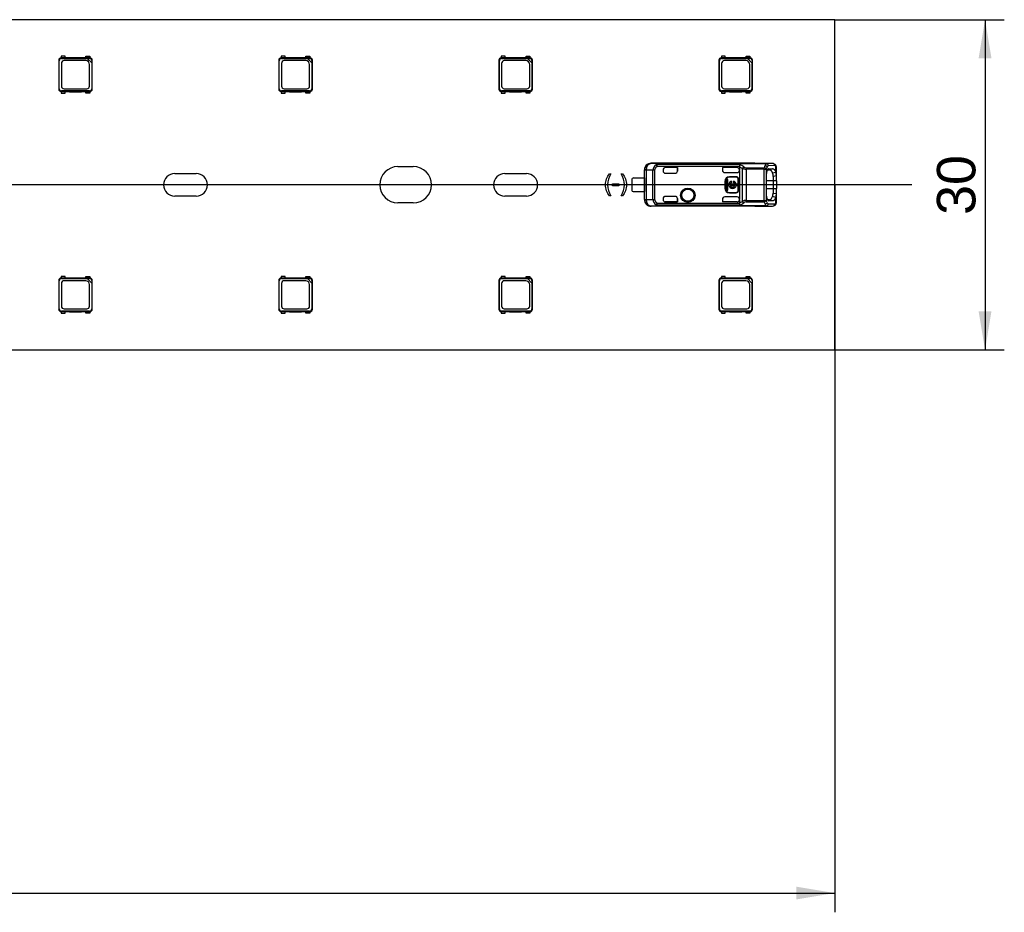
# Model space of a CAD drawing. Header units: millimetres. Extents: x 7 to 819, y 6 to 587.
# Tile 21 of 23: x 678 to 722, y 281 to 321. Entities that reach past the tile are written whole.
import ezdxf
from ezdxf.enums import TextEntityAlignment as Align
from ezdxf.lldxf.tags import DXFTag

# ---------------------------------------------------------------- set-up
doc = ezdxf.new("R2010")
doc.units = ezdxf.units.MM
doc.layers.add('Default', color=7, linetype='Continuous')
doc.layers.add('LINLED_1118X30MM', color=7, linetype='Continuous')
doc.styles.add('SEACAD_Arial', font='arial.ttf')
tags = doc.linetypes.add('CENTER2', pattern=[28.575, 19.05, -3.175, 3.175, -3.175]).pattern_tags.tags
tags[10:11] = [DXFTag(74, 4), DXFTag(75, 0), DXFTag(340, '0'), DXFTag(46, 0.0), DXFTag(50, 0.0), DXFTag(44, 0.0), DXFTag(45, 0.0)]
tags[8:9] = [DXFTag(74, 4), DXFTag(75, 0), DXFTag(340, '0'), DXFTag(46, 0.0), DXFTag(50, 0.0), DXFTag(44, 0.0), DXFTag(45, 0.0)]
tags[6:7] = [DXFTag(74, 4), DXFTag(75, 0), DXFTag(340, '0'), DXFTag(46, 0.0), DXFTag(50, 0.0), DXFTag(44, 0.0), DXFTag(45, 0.0)]
tags[4:5] = [DXFTag(74, 4), DXFTag(75, 0), DXFTag(340, '0'), DXFTag(46, 0.0), DXFTag(50, 0.0), DXFTag(44, 0.0), DXFTag(45, 0.0)]
doc.dimstyles.new('ISO', dxfattribs={"dimtxt": 1.75, "dimasz": 1.75, "dimexe": 0.875, "dimexo": 0, "dimgap": 0.4375, "dimtad": 1, "dimlfac": 2, "dimtxsty": 'SEACAD_Arial', "dimblk1": '_SE_FILLED', "dimblk2": '_SE_FILLED', "dimsah": 1, "dimcen": 0.875, "dimadec": 0, "dimazin": 0, "dimtfac": 0.5, "dimtdec": 3, "dimtmove": 0, "dimatfit": 3, "dimfxl": 1, "dimarcsym": 0})

# ---------------------------------------------------------------- blocks, each defined once
blk = doc.blocks.new('SEANNOT_GROUP22')
at = {"layer": 'Default', "color": 7, "linetype": 'CENTER2'}
blk.add_line((718.284, 313.606), (152.284, 313.606), dxfattribs=at)
blk = doc.blocks.new('SE1')
at = {"layer": 'LINLED_1118X30MM', "color": 7, "linetype": 'Continuous'}
for p, q in [((714.784, 321.106), (155.784, 321.106)), ((714.784, 306.106), (714.784, 321.106)), ((679.522, 319.269), (679.522, 317.944)), ((679.522, 319.269), (679.546, 319.245)), ((679.546, 317.968), (679.546, 319.245)), ((679.634, 319.369), (679.622, 319.369)), ((679.622, 319.369), (679.646, 319.345)), ((679.809, 319.444), (679.634, 319.444)), ((679.634, 319.444), (679.634, 319.369)), ((679.809, 319.369), (679.634, 319.369)), ((679.646, 319.345), (680.821, 319.345)), ((679.646, 319.12), (679.646, 318.093)), ((680.748, 319.245), (679.771, 319.245)), ((679.809, 319.369), (679.809, 319.444)), ((680.009, 319.369), (679.809, 319.369)), ((680.009, 319.384), (680.559, 319.384)), ((680.009, 319.369), (680.009, 319.384)), ((680.559, 319.369), (680.009, 319.369)), ((680.559, 319.384), (680.559, 319.369)), ((680.759, 319.369), (680.559, 319.369)), ((680.759, 319.444), (680.934, 319.444)), ((680.759, 319.369), (680.759, 319.444)), ((680.934, 319.369), (680.759, 319.369)), ((680.817, 319.349), (680.928, 319.349)), ((680.821, 319.345), (680.817, 319.349)), ((680.821, 319.345), (681.023, 319.143)), ((680.923, 318.093), (680.923, 319.07)), ((680.928, 319.349), (680.947, 319.369)), ((680.934, 319.444), (680.934, 319.369)), ((680.947, 319.369), (680.934, 319.369)), ((681.027, 319.139), (681.023, 319.143)), ((681.023, 319.143), (681.023, 317.968)), ((681.047, 319.269), (681.027, 319.25)), ((681.027, 319.25), (681.027, 319.139)), ((681.047, 317.944), (681.047, 319.269)), ((689.522, 319.269), (689.522, 317.944)), ((689.522, 319.269), (689.546, 319.245)), ((689.546, 317.968), (689.546, 319.245)), ((689.634, 319.369), (689.622, 319.369)), ((689.622, 319.369), (689.646, 319.345)), ((689.809, 319.444), (689.634, 319.444)), ((689.634, 319.444), (689.634, 319.369)), ((689.809, 319.369), (689.634, 319.369)), ((689.646, 319.345), (690.821, 319.345)), ((689.646, 319.12), (689.646, 318.093)), ((690.748, 319.245), (689.771, 319.245)), ((689.809, 319.369), (689.809, 319.444)), ((690.009, 319.369), (689.809, 319.369)), ((690.009, 319.384), (690.559, 319.384)), ((690.009, 319.369), (690.009, 319.384)), ((690.559, 319.369), (690.009, 319.369)), ((690.559, 319.384), (690.559, 319.369)), ((690.759, 319.369), (690.559, 319.369)), ((690.759, 319.444), (690.934, 319.444)), ((690.759, 319.369), (690.759, 319.444)), ((690.934, 319.369), (690.759, 319.369)), ((690.817, 319.349), (690.928, 319.349)), ((690.821, 319.345), (690.817, 319.349)), ((690.821, 319.345), (691.023, 319.143)), ((690.923, 318.093), (690.923, 319.07)), ((690.928, 319.349), (690.947, 319.369)), ((690.934, 319.444), (690.934, 319.369)), ((690.947, 319.369), (690.934, 319.369)), ((691.027, 319.139), (691.023, 319.143)), ((691.023, 319.143), (691.023, 317.968)), ((691.047, 319.269), (691.027, 319.25)), ((691.027, 319.25), (691.027, 319.139)), ((691.047, 317.944), (691.047, 319.269)), ((699.522, 319.269), (699.522, 317.944)), ((699.522, 319.269), (699.546, 319.245)), ((699.546, 317.968), (699.546, 319.245)), ((699.634, 319.369), (699.622, 319.369)), ((699.622, 319.369), (699.646, 319.345)), ((699.809, 319.444), (699.634, 319.444)), ((699.634, 319.444), (699.634, 319.369)), ((699.809, 319.369), (699.634, 319.369)), ((699.646, 319.345), (700.821, 319.345)), ((699.646, 319.12), (699.646, 318.093)), ((700.748, 319.245), (699.771, 319.245)), ((699.809, 319.369), (699.809, 319.444)), ((700.009, 319.369), (699.809, 319.369)), ((700.009, 319.384), (700.559, 319.384)), ((700.009, 319.369), (700.009, 319.384)), ((700.559, 319.369), (700.009, 319.369)), ((700.559, 319.384), (700.559, 319.369)), ((700.759, 319.369), (700.559, 319.369)), ((700.759, 319.444), (700.934, 319.444)), ((700.759, 319.369), (700.759, 319.444)), ((700.934, 319.369), (700.759, 319.369)), ((700.817, 319.349), (700.928, 319.349)), ((700.821, 319.345), (700.817, 319.349)), ((700.821, 319.345), (701.023, 319.143)), ((700.923, 318.093), (700.923, 319.07)), ((700.928, 319.349), (700.947, 319.369)), ((700.934, 319.444), (700.934, 319.369)), ((700.947, 319.369), (700.934, 319.369)), ((701.027, 319.139), (701.023, 319.143)), ((701.023, 319.143), (701.023, 317.968)), ((701.047, 319.269), (701.027, 319.25)), ((701.027, 319.25), (701.027, 319.139)), ((701.047, 317.944), (701.047, 319.269)), ((709.522, 319.269), (709.522, 317.944)), ((709.522, 319.269), (709.546, 319.245)), ((709.546, 317.968), (709.546, 319.245)), ((709.634, 319.369), (709.622, 319.369)), ((709.622, 319.369), (709.646, 319.345)), ((709.809, 319.444), (709.634, 319.444)), ((709.634, 319.444), (709.634, 319.369)), ((709.809, 319.369), (709.634, 319.369)), ((709.646, 319.345), (710.821, 319.345)), ((709.646, 319.12), (709.646, 318.093)), ((710.748, 319.245), (709.771, 319.245)), ((709.809, 319.369), (709.809, 319.444)), ((710.009, 319.369), (709.809, 319.369)), ((710.009, 319.384), (710.559, 319.384)), ((710.009, 319.369), (710.009, 319.384)), ((710.559, 319.369), (710.009, 319.369)), ((710.559, 319.384), (710.559, 319.369)), ((710.759, 319.369), (710.559, 319.369)), ((710.759, 319.444), (710.934, 319.444)), ((710.759, 319.369), (710.759, 319.444)), ((710.934, 319.369), (710.759, 319.369)), ((710.817, 319.349), (710.928, 319.349)), ((710.821, 319.345), (710.817, 319.349)), ((710.821, 319.345), (711.023, 319.143)), ((710.923, 318.093), (710.923, 319.07)), ((710.928, 319.349), (710.947, 319.369)), ((710.934, 319.444), (710.934, 319.369)), ((710.947, 319.369), (710.934, 319.369)), ((711.027, 319.139), (711.023, 319.143)), ((711.023, 319.143), (711.023, 317.968)), ((711.047, 319.269), (711.027, 319.25)), ((711.027, 319.25), (711.027, 319.139)), ((711.047, 317.944), (711.047, 319.269)), ((679.522, 317.943), (679.546, 317.968)), ((679.622, 317.844), (679.646, 317.868)), ((679.622, 317.844), (679.634, 317.844)), ((679.634, 317.844), (679.634, 317.769)), ((679.634, 317.844), (679.809, 317.844)), ((679.634, 317.769), (679.809, 317.769)), ((680.923, 317.868), (679.646, 317.868)), ((679.771, 317.968), (680.798, 317.968)), ((679.809, 317.769), (679.809, 317.844)), ((679.809, 317.844), (680.009, 317.844)), ((680.009, 317.844), (680.009, 317.829)), ((680.009, 317.844), (680.559, 317.844)), ((680.009, 317.829), (680.559, 317.829)), ((680.559, 317.829), (680.559, 317.844)), ((680.559, 317.844), (680.759, 317.844)), ((680.759, 317.769), (680.759, 317.844)), ((680.759, 317.844), (680.934, 317.844)), ((680.934, 317.769), (680.759, 317.769)), ((680.947, 317.844), (680.923, 317.868)), ((680.934, 317.844), (680.934, 317.769)), ((680.934, 317.844), (680.947, 317.844)), ((681.047, 317.943), (681.023, 317.968)), ((689.522, 317.943), (689.546, 317.968)), ((689.622, 317.844), (689.646, 317.868)), ((689.622, 317.844), (689.634, 317.844)), ((689.634, 317.844), (689.634, 317.769)), ((689.634, 317.844), (689.809, 317.844)), ((689.634, 317.769), (689.809, 317.769)), ((690.923, 317.868), (689.646, 317.868)), ((689.771, 317.968), (690.798, 317.968)), ((689.809, 317.769), (689.809, 317.844)), ((689.809, 317.844), (690.009, 317.844)), ((690.009, 317.844), (690.009, 317.829)), ((690.009, 317.844), (690.559, 317.844)), ((690.009, 317.829), (690.559, 317.829)), ((690.559, 317.829), (690.559, 317.844)), ((690.559, 317.844), (690.759, 317.844)), ((690.759, 317.769), (690.759, 317.844)), ((690.759, 317.844), (690.934, 317.844)), ((690.934, 317.769), (690.759, 317.769)), ((690.947, 317.844), (690.923, 317.868)), ((690.934, 317.844), (690.934, 317.769)), ((690.934, 317.844), (690.947, 317.844)), ((691.047, 317.943), (691.023, 317.968)), ((699.522, 317.943), (699.546, 317.968)), ((699.622, 317.844), (699.646, 317.868)), ((699.622, 317.844), (699.634, 317.844)), ((699.634, 317.844), (699.634, 317.769)), ((699.634, 317.844), (699.809, 317.844)), ((699.634, 317.769), (699.809, 317.769)), ((700.923, 317.868), (699.646, 317.868)), ((699.771, 317.968), (700.798, 317.968)), ((699.809, 317.769), (699.809, 317.844)), ((699.809, 317.844), (700.009, 317.844)), ((700.009, 317.844), (700.009, 317.829)), ((700.009, 317.844), (700.559, 317.844)), ((700.009, 317.829), (700.559, 317.829)), ((700.559, 317.829), (700.559, 317.844)), ((700.559, 317.844), (700.759, 317.844)), ((700.759, 317.769), (700.759, 317.844)), ((700.759, 317.844), (700.934, 317.844)), ((700.934, 317.769), (700.759, 317.769)), ((700.947, 317.844), (700.923, 317.868)), ((700.934, 317.844), (700.934, 317.769)), ((700.934, 317.844), (700.947, 317.844)), ((701.047, 317.943), (701.023, 317.968)), ((709.522, 317.943), (709.546, 317.968)), ((709.622, 317.844), (709.646, 317.868)), ((709.622, 317.844), (709.634, 317.844)), ((709.634, 317.844), (709.634, 317.769)), ((709.634, 317.844), (709.809, 317.844)), ((709.634, 317.769), (709.809, 317.769)), ((710.923, 317.868), (709.646, 317.868)), ((709.771, 317.968), (710.798, 317.968)), ((709.809, 317.769), (709.809, 317.844)), ((709.809, 317.844), (710.009, 317.844)), ((710.009, 317.844), (710.009, 317.829)), ((710.009, 317.844), (710.559, 317.844)), ((710.009, 317.829), (710.559, 317.829)), ((710.559, 317.829), (710.559, 317.844)), ((710.559, 317.844), (710.759, 317.844)), ((710.759, 317.769), (710.759, 317.844)), ((710.759, 317.844), (710.934, 317.844)), ((710.934, 317.769), (710.759, 317.769)), ((710.947, 317.844), (710.923, 317.868)), ((710.934, 317.844), (710.934, 317.769)), ((710.934, 317.844), (710.947, 317.844)), ((711.047, 317.943), (711.023, 317.968)), ((706.436, 314.581), (706.441, 314.573)), ((711.159, 314.581), (706.436, 314.581)), ((706.778, 314.57), (706.442, 314.573)), ((706.778, 314.57), (706.778, 314.567)), ((706.778, 314.57), (711.672, 314.57)), ((711.672, 314.567), (706.778, 314.567)), ((711.159, 314.577), (711.159, 314.581)), ((711.963, 314.577), (711.16, 314.577)), ((711.963, 314.577), (711.672, 314.57)), ((711.672, 314.567), (711.672, 314.57)), ((684.797, 314.119), (685.772, 314.119)), ((694.934, 314.431), (695.634, 314.431)), ((699.797, 314.119), (700.772, 314.119)), ((704.551, 314.103), (704.618, 314.103)), ((705.074, 314.103), (705.141, 314.103)), ((706.143, 314.273), (706.134, 314.281)), ((706.134, 313.919), (706.134, 314.281)), ((706.143, 312.94), (706.143, 314.273)), ((706.213, 314.273), (706.143, 314.273)), ((706.524, 314.27), (706.213, 314.273)), ((706.213, 314.273), (706.213, 312.94)), ((706.601, 314.27), (706.524, 314.27)), ((706.524, 312.943), (706.524, 314.27)), ((706.601, 314.27), (706.601, 312.943)), ((706.672, 314.517), (706.714, 314.434)), ((706.714, 314.434), (706.714, 314.524)), ((710.481, 314.524), (706.714, 314.524)), ((710.452, 314.434), (706.714, 314.434)), ((706.984, 314.284), (706.984, 314.231)), ((707.084, 314.384), (707.084, 314.384)), ((707.634, 314.384), (707.084, 314.384)), ((707.633, 314.384), (707.084, 314.384)), ((707.084, 314.131), (707.534, 314.131)), ((707.634, 314.384), (707.633, 314.384)), ((707.633, 314.384), (707.633, 314.231)), ((707.633, 314.231), (707.634, 314.231)), ((707.634, 314.231), (707.634, 314.384)), ((709.684, 314.384), (709.686, 314.384)), ((709.684, 314.384), (709.684, 314.261)), ((710.351, 314.384), (709.684, 314.384)), ((709.684, 314.261), (709.686, 314.257)), ((709.686, 314.384), (709.686, 314.257)), ((710.351, 314.384), (709.686, 314.384)), ((709.784, 314.161), (710.351, 314.161)), ((710.351, 314.384), (710.351, 314.384)), ((710.451, 314.425), (710.452, 314.434)), ((710.451, 314.425), (710.451, 314.284)), ((710.451, 314.425), (710.592, 314.353)), ((710.451, 314.261), (710.451, 314.284)), ((710.451, 314.261), (710.451, 312.951)), ((710.592, 312.86), (710.592, 314.353)), ((710.762, 314.377), (711.582, 314.377)), ((710.762, 314.377), (710.762, 314.314)), ((710.762, 314.314), (710.762, 312.898)), ((711.582, 314.314), (710.762, 314.314)), ((711.582, 314.314), (711.582, 314.377)), ((711.582, 312.898), (711.582, 314.314)), ((711.582, 314.314), (711.676, 314.314)), ((711.676, 314.314), (711.676, 312.898)), ((711.737, 314.287), (711.82, 314.288)), ((712.057, 314.477), (711.766, 314.47)), ((711.798, 314.338), (711.77, 314.328)), ((711.798, 314.338), (711.962, 314.339)), ((711.82, 314.288), (711.962, 314.339)), ((711.963, 314.142), (712.104, 314.178)), ((712.104, 314.18), (712.104, 314.456)), ((712.134, 314.004), (712.134, 314.378)), ((704.688, 313.557), (704.688, 313.651)), ((704.688, 313.651), (704.977, 313.651)), ((704.977, 313.651), (704.977, 313.557)), ((705.584, 313.319), (705.584, 313.894)), ((705.659, 313.919), (706.135, 313.919)), ((706.135, 313.919), (706.135, 313.294)), ((709.801, 313.756), (709.788, 313.756)), ((709.788, 313.756), (709.788, 313.456)), ((709.801, 313.756), (709.801, 313.456)), ((709.927, 313.853), (709.861, 313.853)), ((709.861, 313.853), (709.861, 313.359)), ((709.927, 313.639), (709.927, 313.853)), ((709.978, 313.639), (709.927, 313.639)), ((710.001, 313.97), (710.001, 313.956)), ((710.301, 313.97), (710.001, 313.97)), ((710.301, 313.956), (710.001, 313.956)), ((710.247, 313.639), (710.04, 313.639)), ((710.102, 313.707), (710.102, 313.77)), ((710.185, 313.77), (710.185, 313.707)), ((710.301, 313.956), (710.301, 313.97)), ((710.361, 313.639), (710.309, 313.639)), ((710.361, 313.573), (710.361, 313.639)), ((710.401, 313.356), (710.401, 313.856)), ((710.414, 313.856), (710.401, 313.856)), ((710.414, 313.356), (710.414, 313.856)), ((711.686, 313.181), (711.686, 314.031)), ((711.984, 313.781), (711.686, 313.781)), ((711.984, 313.984), (711.984, 313.781)), ((712.134, 313.781), (711.984, 313.781)), ((711.984, 313.781), (711.984, 313.431)), ((712.134, 314.005), (711.985, 313.984)), ((712.134, 313.781), (712.134, 314.005)), ((712.134, 313.781), (712.134, 313.431)), ((704.977, 313.557), (704.688, 313.557)), ((705.659, 313.294), (706.135, 313.294)), ((706.134, 312.931), (706.134, 313.294)), ((709.788, 313.456), (709.801, 313.456)), ((709.861, 313.359), (709.927, 313.359)), ((709.927, 313.359), (709.927, 313.573)), ((709.927, 313.573), (709.978, 313.573)), ((710.001, 313.256), (710.301, 313.256)), ((710.001, 313.256), (710.001, 313.243)), ((710.001, 313.243), (710.301, 313.243)), ((710.04, 313.573), (710.247, 313.573)), ((710.301, 313.243), (710.301, 313.256)), ((710.309, 313.573), (710.361, 313.573)), ((710.401, 313.356), (710.414, 313.356)), ((711.686, 313.431), (711.984, 313.431)), ((711.984, 313.431), (712.134, 313.431)), ((711.984, 313.431), (711.984, 313.228)), ((711.985, 313.228), (712.134, 313.208)), ((712.134, 313.208), (712.134, 313.431)), ((712.134, 312.834), (712.134, 313.208)), ((685.772, 313.094), (684.797, 313.094)), ((695.634, 312.781), (694.934, 312.781)), ((700.772, 313.094), (699.797, 313.094)), ((704.618, 313.103), (704.551, 313.103)), ((705.141, 313.103), (705.074, 313.103)), ((706.134, 312.931), (706.143, 312.94)), ((706.143, 312.94), (706.213, 312.94)), ((706.213, 312.94), (706.524, 312.943)), ((706.524, 312.943), (706.601, 312.943)), ((706.714, 312.778), (706.672, 312.696)), ((706.714, 312.689), (706.714, 312.778)), ((706.714, 312.778), (710.452, 312.778)), ((706.984, 312.981), (706.984, 312.929)), ((707.534, 313.081), (707.084, 313.081)), ((707.084, 312.829), (707.084, 312.829)), ((707.084, 312.829), (707.634, 312.829)), ((707.633, 312.829), (707.084, 312.829)), ((707.634, 312.981), (707.633, 312.981)), ((707.633, 312.981), (707.633, 312.829)), ((707.634, 312.829), (707.633, 312.829)), ((707.634, 312.829), (707.634, 312.981)), ((709.686, 312.954), (709.684, 312.951)), ((709.684, 312.951), (709.684, 312.829)), ((709.684, 312.829), (709.686, 312.829)), ((710.351, 312.829), (709.684, 312.829)), ((709.686, 312.954), (709.686, 312.829)), ((710.351, 312.829), (709.686, 312.829)), ((710.351, 313.051), (709.784, 313.051)), ((710.351, 312.829), (710.351, 312.829)), ((710.451, 312.929), (710.451, 312.951)), ((710.451, 312.929), (710.451, 312.787)), ((710.762, 312.898), (710.762, 312.836)), ((710.762, 312.898), (711.582, 312.898)), ((710.762, 312.836), (711.582, 312.836)), ((711.582, 312.898), (711.676, 312.898)), ((711.582, 312.836), (711.582, 312.898)), ((711.713, 312.807), (711.677, 312.898)), ((711.82, 312.925), (711.741, 312.926)), ((711.766, 312.887), (711.798, 312.875)), ((711.962, 312.874), (711.798, 312.875)), ((711.962, 312.874), (711.82, 312.925)), ((712.104, 313.034), (711.963, 313.071)), ((712.104, 312.756), (712.104, 313.033)), ((706.441, 312.64), (706.436, 312.631)), ((711.159, 312.631), (706.436, 312.631)), ((706.442, 312.64), (706.778, 312.643)), ((706.714, 312.689), (710.481, 312.689)), ((711.672, 312.646), (706.778, 312.646)), ((706.778, 312.646), (706.778, 312.643)), ((711.672, 312.643), (706.778, 312.643)), ((711.159, 312.631), (711.159, 312.636)), ((711.16, 312.636), (711.963, 312.636)), ((711.672, 312.643), (711.672, 312.646)), ((711.672, 312.643), (711.963, 312.636)), ((711.766, 312.743), (712.057, 312.736)), ((679.522, 309.269), (679.522, 307.944)), ((679.522, 309.269), (679.546, 309.245)), ((679.546, 307.968), (679.546, 309.245)), ((679.634, 309.369), (679.622, 309.369)), ((679.622, 309.369), (679.646, 309.345)), ((679.809, 309.444), (679.634, 309.444)), ((679.634, 309.444), (679.634, 309.369)), ((679.809, 309.369), (679.634, 309.369)), ((679.646, 309.345), (680.821, 309.345)), ((680.748, 309.245), (679.771, 309.245)), ((679.809, 309.369), (679.809, 309.444)), ((680.009, 309.369), (679.809, 309.369)), ((680.009, 309.384), (680.559, 309.384)), ((680.009, 309.369), (680.009, 309.384)), ((680.559, 309.369), (680.009, 309.369)), ((680.559, 309.384), (680.559, 309.369)), ((680.759, 309.369), (680.559, 309.369)), ((680.759, 309.444), (680.934, 309.444)), ((680.759, 309.369), (680.759, 309.444)), ((680.934, 309.369), (680.759, 309.369)), ((680.817, 309.349), (680.928, 309.349)), ((680.821, 309.345), (680.817, 309.349)), ((680.821, 309.345), (681.023, 309.143)), ((680.928, 309.349), (680.947, 309.369)), ((680.934, 309.444), (680.934, 309.369)), ((680.947, 309.369), (680.934, 309.369)), ((681.047, 309.269), (681.027, 309.25)), ((681.027, 309.25), (681.027, 309.139)), ((681.047, 307.944), (681.047, 309.269)), ((689.522, 309.269), (689.522, 307.944)), ((689.522, 309.269), (689.546, 309.245)), ((689.546, 307.968), (689.546, 309.245)), ((689.634, 309.369), (689.622, 309.369)), ((689.622, 309.369), (689.646, 309.345)), ((689.809, 309.444), (689.634, 309.444)), ((689.634, 309.444), (689.634, 309.369)), ((689.809, 309.369), (689.634, 309.369)), ((689.646, 309.345), (690.821, 309.345)), ((690.748, 309.245), (689.771, 309.245)), ((689.809, 309.369), (689.809, 309.444)), ((690.009, 309.369), (689.809, 309.369)), ((690.009, 309.384), (690.559, 309.384)), ((690.009, 309.369), (690.009, 309.384)), ((690.559, 309.369), (690.009, 309.369)), ((690.559, 309.384), (690.559, 309.369)), ((690.759, 309.369), (690.559, 309.369)), ((690.759, 309.444), (690.934, 309.444)), ((690.759, 309.369), (690.759, 309.444)), ((690.934, 309.369), (690.759, 309.369)), ((690.817, 309.349), (690.928, 309.349)), ((690.821, 309.345), (690.817, 309.349)), ((690.821, 309.345), (691.023, 309.143)), ((690.928, 309.349), (690.947, 309.369)), ((690.934, 309.444), (690.934, 309.369)), ((690.947, 309.369), (690.934, 309.369)), ((691.047, 309.269), (691.027, 309.25)), ((691.027, 309.25), (691.027, 309.139)), ((691.047, 307.944), (691.047, 309.269)), ((699.522, 309.269), (699.522, 307.944)), ((699.522, 309.269), (699.546, 309.245)), ((699.546, 307.968), (699.546, 309.245)), ((699.634, 309.369), (699.622, 309.369)), ((699.622, 309.369), (699.646, 309.345)), ((699.809, 309.444), (699.634, 309.444)), ((699.634, 309.444), (699.634, 309.369)), ((699.809, 309.369), (699.634, 309.369)), ((699.646, 309.345), (700.821, 309.345)), ((700.748, 309.245), (699.771, 309.245)), ((699.809, 309.369), (699.809, 309.444)), ((700.009, 309.369), (699.809, 309.369)), ((700.009, 309.384), (700.559, 309.384)), ((700.009, 309.369), (700.009, 309.384)), ((700.559, 309.369), (700.009, 309.369)), ((700.559, 309.384), (700.559, 309.369)), ((700.759, 309.369), (700.559, 309.369)), ((700.759, 309.444), (700.934, 309.444)), ((700.759, 309.369), (700.759, 309.444)), ((700.934, 309.369), (700.759, 309.369)), ((700.817, 309.349), (700.928, 309.349)), ((700.821, 309.345), (700.817, 309.349)), ((700.821, 309.345), (701.023, 309.143)), ((700.928, 309.349), (700.947, 309.369)), ((700.934, 309.444), (700.934, 309.369)), ((700.947, 309.369), (700.934, 309.369)), ((701.047, 309.269), (701.027, 309.25)), ((701.027, 309.25), (701.027, 309.139)), ((701.047, 307.944), (701.047, 309.269)), ((709.522, 309.269), (709.522, 307.944)), ((709.522, 309.269), (709.546, 309.245)), ((709.546, 307.968), (709.546, 309.245)), ((709.634, 309.369), (709.622, 309.369)), ((709.622, 309.369), (709.646, 309.345)), ((709.809, 309.444), (709.634, 309.444)), ((709.634, 309.444), (709.634, 309.369)), ((709.809, 309.369), (709.634, 309.369)), ((709.646, 309.345), (710.821, 309.345)), ((710.748, 309.245), (709.771, 309.245)), ((709.809, 309.369), (709.809, 309.444)), ((710.009, 309.369), (709.809, 309.369)), ((710.009, 309.384), (710.559, 309.384)), ((710.009, 309.369), (710.009, 309.384)), ((710.559, 309.369), (710.009, 309.369)), ((710.559, 309.384), (710.559, 309.369)), ((710.759, 309.369), (710.559, 309.369)), ((710.759, 309.444), (710.934, 309.444)), ((710.759, 309.369), (710.759, 309.444)), ((710.934, 309.369), (710.759, 309.369)), ((710.817, 309.349), (710.928, 309.349)), ((710.821, 309.345), (710.817, 309.349)), ((710.821, 309.345), (711.023, 309.143)), ((710.928, 309.349), (710.947, 309.369)), ((710.934, 309.444), (710.934, 309.369)), ((710.947, 309.369), (710.934, 309.369)), ((711.047, 309.269), (711.027, 309.25)), ((711.027, 309.25), (711.027, 309.139)), ((711.047, 307.944), (711.047, 309.269)), ((679.646, 309.12), (679.646, 308.093)), ((680.923, 308.093), (680.923, 309.07)), ((681.027, 309.139), (681.023, 309.143)), ((681.023, 309.143), (681.023, 307.968)), ((689.646, 309.12), (689.646, 308.093)), ((690.923, 308.093), (690.923, 309.07)), ((691.027, 309.139), (691.023, 309.143)), ((691.023, 309.143), (691.023, 307.968)), ((699.646, 309.12), (699.646, 308.093)), ((700.923, 308.093), (700.923, 309.07)), ((701.027, 309.139), (701.023, 309.143)), ((701.023, 309.143), (701.023, 307.968)), ((709.646, 309.12), (709.646, 308.093)), ((710.923, 308.093), (710.923, 309.07)), ((711.027, 309.139), (711.023, 309.143)), ((711.023, 309.143), (711.023, 307.968)), ((679.522, 307.943), (679.546, 307.968)), ((679.622, 307.844), (679.646, 307.868)), ((679.622, 307.844), (679.634, 307.844)), ((679.634, 307.844), (679.634, 307.769)), ((679.634, 307.844), (679.809, 307.844)), ((680.923, 307.868), (679.646, 307.868)), ((679.771, 307.968), (680.798, 307.968)), ((679.809, 307.769), (679.809, 307.844)), ((679.809, 307.844), (680.009, 307.844)), ((680.009, 307.844), (680.009, 307.829)), ((680.009, 307.844), (680.559, 307.844)), ((680.009, 307.829), (680.559, 307.829)), ((680.559, 307.829), (680.559, 307.844)), ((680.559, 307.844), (680.759, 307.844)), ((680.759, 307.769), (680.759, 307.844)), ((680.759, 307.844), (680.934, 307.844)), ((680.947, 307.844), (680.923, 307.868)), ((680.934, 307.844), (680.934, 307.769)), ((680.934, 307.844), (680.947, 307.844)), ((681.047, 307.943), (681.023, 307.968)), ((689.522, 307.943), (689.546, 307.968)), ((689.622, 307.844), (689.646, 307.868)), ((689.622, 307.844), (689.634, 307.844)), ((689.634, 307.844), (689.634, 307.769)), ((689.634, 307.844), (689.809, 307.844)), ((690.923, 307.868), (689.646, 307.868)), ((689.771, 307.968), (690.798, 307.968)), ((689.809, 307.769), (689.809, 307.844)), ((689.809, 307.844), (690.009, 307.844)), ((690.009, 307.844), (690.009, 307.829)), ((690.009, 307.844), (690.559, 307.844)), ((690.009, 307.829), (690.559, 307.829)), ((690.559, 307.829), (690.559, 307.844)), ((690.559, 307.844), (690.759, 307.844)), ((690.759, 307.769), (690.759, 307.844)), ((690.759, 307.844), (690.934, 307.844)), ((690.947, 307.844), (690.923, 307.868)), ((690.934, 307.844), (690.934, 307.769)), ((690.934, 307.844), (690.947, 307.844)), ((691.047, 307.943), (691.023, 307.968)), ((699.522, 307.943), (699.546, 307.968)), ((699.622, 307.844), (699.646, 307.868)), ((699.622, 307.844), (699.634, 307.844)), ((699.634, 307.844), (699.634, 307.769)), ((699.634, 307.844), (699.809, 307.844)), ((700.923, 307.868), (699.646, 307.868)), ((699.771, 307.968), (700.798, 307.968)), ((699.809, 307.769), (699.809, 307.844)), ((699.809, 307.844), (700.009, 307.844)), ((700.009, 307.844), (700.009, 307.829)), ((700.009, 307.844), (700.559, 307.844)), ((700.009, 307.829), (700.559, 307.829)), ((700.559, 307.829), (700.559, 307.844)), ((700.559, 307.844), (700.759, 307.844)), ((700.759, 307.769), (700.759, 307.844)), ((700.759, 307.844), (700.934, 307.844)), ((700.947, 307.844), (700.923, 307.868)), ((700.934, 307.844), (700.934, 307.769)), ((700.934, 307.844), (700.947, 307.844)), ((701.047, 307.943), (701.023, 307.968)), ((709.522, 307.943), (709.546, 307.968)), ((709.622, 307.844), (709.646, 307.868)), ((709.622, 307.844), (709.634, 307.844)), ((709.634, 307.844), (709.634, 307.769)), ((709.634, 307.844), (709.809, 307.844)), ((710.923, 307.868), (709.646, 307.868)), ((709.771, 307.968), (710.798, 307.968)), ((709.809, 307.769), (709.809, 307.844)), ((709.809, 307.844), (710.009, 307.844)), ((710.009, 307.844), (710.009, 307.829)), ((710.009, 307.844), (710.559, 307.844)), ((710.009, 307.829), (710.559, 307.829)), ((710.559, 307.829), (710.559, 307.844)), ((710.559, 307.844), (710.759, 307.844)), ((710.759, 307.769), (710.759, 307.844)), ((710.759, 307.844), (710.934, 307.844)), ((710.947, 307.844), (710.923, 307.868)), ((710.934, 307.844), (710.934, 307.769)), ((710.934, 307.844), (710.947, 307.844)), ((711.047, 307.943), (711.023, 307.968)), ((679.634, 307.769), (679.809, 307.769)), ((680.934, 307.769), (680.759, 307.769)), ((689.634, 307.769), (689.809, 307.769)), ((690.934, 307.769), (690.759, 307.769)), ((699.634, 307.769), (699.809, 307.769)), ((700.934, 307.769), (700.759, 307.769)), ((709.634, 307.769), (709.809, 307.769)), ((710.934, 307.769), (710.759, 307.769)), ((155.784, 306.106), (714.784, 306.106))]:
    blk.add_line(p, q, dxfattribs=at)
for radius in [0.328, 0.293, 0.276, 0.275]:
    blk.add_circle((708.109, 313.131), radius, dxfattribs=at)
for centre, radius, start, end in [((679.622, 319.269), 0.1, 90.1089, 179.8911), ((679.771, 319.12), 0.125, 90, 180), ((680.748, 319.07), 0.175, 0, 90), ((680.947, 319.269), 0.1, 0.1089, 89.8911), ((689.622, 319.269), 0.1, 90.1089, 179.8911), ((689.771, 319.12), 0.125, 90, 180), ((690.748, 319.07), 0.175, 0, 90), ((690.947, 319.269), 0.1, 0.1089, 89.8911), ((699.622, 319.269), 0.1, 90.1089, 179.8911), ((699.771, 319.12), 0.125, 90, 180), ((700.748, 319.07), 0.175, 0, 90), ((700.947, 319.269), 0.1, 0.1089, 89.8911), ((709.622, 319.269), 0.1, 90.1089, 179.8911), ((709.771, 319.12), 0.125, 90, 180), ((710.748, 319.07), 0.175, 0, 90), ((710.947, 319.269), 0.1, 0.1089, 89.8911), ((679.622, 317.944), 0.1, 180.1089, 269.8911), ((679.771, 318.093), 0.125, 180, 270), ((680.798, 318.093), 0.125, 270, 0), ((680.947, 317.944), 0.1, 270.1089, 359.8911), ((689.622, 317.944), 0.1, 180.1089, 269.8911), ((689.771, 318.093), 0.125, 180, 270), ((690.798, 318.093), 0.125, 270, 0), ((690.947, 317.944), 0.1, 270.1089, 359.8911), ((699.622, 317.944), 0.1, 180.1089, 269.8911), ((699.771, 318.093), 0.125, 180, 270), ((700.798, 318.093), 0.125, 270, 0), ((700.947, 317.944), 0.1, 270.1089, 359.8911), ((709.622, 317.944), 0.1, 180.1089, 269.8911), ((709.771, 318.093), 0.125, 180, 270), ((710.798, 318.093), 0.125, 270, 0), ((710.947, 317.944), 0.1, 270.1089, 359.8911), ((706.443, 314.273), 0.3, 90.167, 179.9956), ((711.809, 314.416), 0.203, 132.1388, 158.8853), ((711.663, 314.464), 0.103, 3.114, 84.8372), ((711.962, 314.409), 0.167, 46.1165, 90.7707), ((711.96, 314.479), 0.0975, 358.48, 88.0009), ((684.797, 313.606), 0.512, 90, 270), ((685.772, 313.606), 0.512, 270, 90), ((694.934, 313.606), 0.825, 90, 270), ((695.634, 313.606), 0.825, 270, 90), ((699.797, 313.606), 0.512, 90, 270), ((700.772, 313.606), 0.512, 270, 90), ((706.814, 314.264), 0.291, 119.4689, 178.872), ((706.71, 314.417), 0.107, 87.5508, 111.036), ((707.084, 314.231), 0.1, 180, 270), ((710.865, 314.35), 0.422, 155.6531, 168.4656), ((710.246, 313.937), 0.632, 50.3962, 68.2215), ((710.78, 314.262), 0.208, 128.8787, 154.1069), ((710.768, 314.731), 0.417, 245.1134, 269.2217), ((710.772, 314.56), 0.183, 227.8882, 266.9813), ((712.204, 314.235), 0.637, 156.5296, 167.1701), ((711.568, 314.253), 0.125, 29.2863, 83.1685), ((711.589, 314.361), 0.132, 20.0118, 76.8819), ((712.126, 314.187), 0.468, 152.0835, 164.2354), ((711.875, 314.325), 0.181, 126.7396, 153.2278), ((711.484, 313.997), 0.501, 358.5159, 16.9099), ((711.939, 314.392), 0.196, 354.6557, 45.254), ((712.021, 314.468), 0.0838, 351.8712, 47.8753), ((711.763, 314.03), 0.372, 355.9747, 23.6554), ((705.659, 313.794), 0.125, 90, 126.8699), ((710.001, 313.756), 0.213, 90, 180), ((710.001, 313.756), 0.2, 90, 180), ((710.143, 313.606), 0.169, 104.2042, 168.6727), ((710.143, 313.606), 0.108, 112.432, 162.2153), ((710.143, 313.606), 0.169, 11.3273, 75.7958), ((710.143, 313.606), 0.108, 17.7847, 67.568), ((710.301, 313.856), 0.113, 0, 90), ((710.301, 313.856), 0.1, 0, 90), ((705.659, 313.419), 0.125, 233.1301, 270), ((710.001, 313.456), 0.213, 180, 270), ((710.001, 313.456), 0.2, 180, 270), ((710.143, 313.606), 0.169, 191.3273, 348.6727), ((710.143, 313.606), 0.108, 197.7847, 342.2153), ((710.301, 313.356), 0.1, 270, 360), ((710.301, 313.356), 0.113, 270, 360), ((711.416, 313.225), 0.569, 344.2066, 0.3835), ((711.765, 313.182), 0.37, 336.2651, 4.0975), ((706.443, 312.94), 0.3, 180.0044, 269.8384), ((706.815, 312.949), 0.292, 181.2448, 240.4152), ((707.084, 312.981), 0.1, 90, 180), ((710.208, 313.436), 0.693, 290.5131, 303.675), ((710.687, 312.806), 0.236, 186.7862, 209.799), ((710.236, 313.292), 0.652, 292.1154, 309.3312), ((710.767, 312.484), 0.414, 90.6937, 114.9709), ((710.763, 312.937), 0.187, 204.2976, 232.5166), ((710.773, 312.652), 0.184, 93.1482, 132.1817), ((711.568, 312.959), 0.124, 276.7448, 330.7526), ((712.202, 312.976), 0.635, 192.7997, 203.4875), ((711.589, 312.852), 0.132, 283.1368, 339.9954), ((711.875, 312.888), 0.181, 206.7747, 233.2552), ((711.941, 312.82), 0.194, 314.5159, 5.5638), ((712.021, 312.745), 0.0836, 312.1443, 8.1803), ((706.71, 312.795), 0.107, 248.9632, 272.4491), ((711.809, 312.797), 0.204, 201.1423, 227.8571), ((711.663, 312.749), 0.103, 275.1634, 356.886), ((711.963, 312.802), 0.166, 269.0977, 314.0418), ((711.96, 312.734), 0.0975, 272.0033, 1.5118), ((679.622, 309.269), 0.1, 90.1089, 179.8911), ((679.771, 309.12), 0.125, 90, 180), ((680.748, 309.07), 0.175, 0, 90), ((680.947, 309.269), 0.1, 0.1089, 89.8911), ((689.622, 309.269), 0.1, 90.1089, 179.8911), ((689.771, 309.12), 0.125, 90, 180), ((690.748, 309.07), 0.175, 0, 90), ((690.947, 309.269), 0.1, 0.1089, 89.8911), ((699.622, 309.269), 0.1, 90.1089, 179.8911), ((699.771, 309.12), 0.125, 90, 180), ((700.748, 309.07), 0.175, 0, 90), ((700.947, 309.269), 0.1, 0.1089, 89.8911), ((709.622, 309.269), 0.1, 90.1089, 179.8911), ((709.771, 309.12), 0.125, 90, 180), ((710.748, 309.07), 0.175, 0, 90), ((710.947, 309.269), 0.1, 0.1089, 89.8911), ((679.622, 307.944), 0.1, 180.1089, 269.8911), ((679.771, 308.093), 0.125, 180, 270), ((680.798, 308.093), 0.125, 270, 0), ((680.947, 307.944), 0.1, 270.1089, 359.8911), ((689.622, 307.944), 0.1, 180.1089, 269.8911), ((689.771, 308.093), 0.125, 180, 270), ((690.798, 308.093), 0.125, 270, 0), ((690.947, 307.944), 0.1, 270.1089, 359.8911), ((699.622, 307.944), 0.1, 180.1089, 269.8911), ((699.771, 308.093), 0.125, 180, 270), ((700.798, 308.093), 0.125, 270, 0), ((700.947, 307.944), 0.1, 270.1089, 359.8911), ((709.622, 307.944), 0.1, 180.1089, 269.8911), ((709.771, 308.093), 0.125, 180, 270), ((710.798, 308.093), 0.125, 270, 0), ((710.947, 307.944), 0.1, 270.1089, 359.8911)]:
    blk.add_arc(centre, radius, start, end, dxfattribs=at)
for centre, major_axis, ratio, start_param, end_param in [((679.646, 319.244), (0.0712, -0.0712), 0.992433, 2.359993, 3.923193), ((680.927, 319.249), (-0.0712, -0.0712), 0.992433, 2.359993, 3.923193), ((689.646, 319.244), (0.0712, -0.0712), 0.992433, 2.359993, 3.923193), ((690.927, 319.249), (-0.0712, -0.0712), 0.992433, 2.359993, 3.923193), ((699.646, 319.244), (0.0712, -0.0712), 0.992433, 2.359993, 3.923193), ((700.927, 319.249), (-0.0712, -0.0712), 0.992433, 2.359993, 3.923193), ((709.646, 319.244), (0.0712, -0.0712), 0.992433, 2.359993, 3.923193), ((710.927, 319.249), (-0.0712, -0.0712), 0.992433, 2.359993, 3.923193), ((679.646, 317.968), (0.0712, 0.0712), 0.992433, 2.359993, 3.923193), ((680.922, 317.968), (-0.0712, 0.0712), 0.992433, 2.359993, 3.923193), ((689.646, 317.968), (0.0712, 0.0712), 0.992433, 2.359993, 3.923193), ((690.922, 317.968), (-0.0712, 0.0712), 0.992433, 2.359993, 3.923193), ((699.646, 317.968), (0.0712, 0.0712), 0.992433, 2.359993, 3.923193), ((700.922, 317.968), (-0.0712, 0.0712), 0.992433, 2.359993, 3.923193), ((709.646, 317.968), (0.0712, 0.0712), 0.992433, 2.359993, 3.923193), ((710.922, 317.968), (-0.0712, 0.0712), 0.992433, 2.359993, 3.923193), ((706.434, 314.281), (0.212, -0.212), 0.999924, 2.349833, 3.926953), ((706.443, 314.273), (0.003, 0.3), 0.766027, 0.015856, 1.578763), ((711.159, 314.281), (0, 0.3), 0.999962, 6.103357, 6.283185), ((711.672, 314.47), (-0.0024, 0.1), 0.939661, 4.689876, 6.257716), ((707.084, 314.284), (0, -0.1), 0.999994, 3.141593, 4.712389), ((707.084, 314.284), (0, -0.1), 0.999994, 3.141593, 4.712389), ((707.533, 314.231), (-0.1, 0), 0.999848, 1.570796, 3.141593), ((707.534, 314.231), (-0.1, 0), 0.999848, 1.570796, 3.141593), ((709.784, 314.261), (0.0707, -0.0707), 0.999695, 3.926839, 5.497939), ((709.786, 314.26), (0.0707, -0.0707), 0.999695, 3.9588, 4.712389), ((710.351, 314.284), (0, -0.1), 0.999994, 1.570796, 3.141593), ((710.351, 314.284), (0, -0.1), 0.999994, 1.570796, 3.141593), ((710.351, 314.261), (0, -0.1), 0.999848, 0, 1.570796), ((712.058, 314.026), (0, -0.451), 0.342128, 2.840877, 3.150375), ((706.434, 312.931), (0.212, 0.212), 0.999924, 2.356233, 3.933355), ((706.443, 312.94), (-0.003, 0.3), 0.766027, 1.56283, 3.125796), ((707.084, 312.929), (0, 0.1), 0.999994, 1.570796, 3.141593), ((707.084, 312.929), (0, 0.1), 0.999994, 1.570796, 3.141593), ((707.533, 312.981), (-0.1, 0), 0.999848, 3.141593, 4.712389), ((707.534, 312.981), (-0.1, 0), 0.999848, 3.141593, 4.712389), ((709.784, 312.951), (0.0707, 0.0707), 0.999695, 0.785246, 2.356347), ((709.786, 312.953), (0.0707, 0.0707), 0.999695, 1.570796, 2.343651), ((710.351, 312.951), (0, 0.1), 0.999848, 4.712389, 6.283185), ((710.351, 312.929), (0, 0.1), 0.999994, 3.140535, 4.712389), ((710.351, 312.929), (0, 0.1), 0.999994, 3.140004, 4.712389), ((712.058, 313.186), (0, 0.45), 0.34204, 3.132977, 3.442996), ((711.159, 312.931), (0, 0.3), 0.999962, 3.141593, 3.321417), ((711.672, 312.743), (0.0024, 0.1), 0.939661, 3.16702, 4.734916), ((679.646, 309.244), (0.0712, -0.0712), 0.992433, 2.359993, 3.923193), ((680.927, 309.249), (-0.0712, -0.0712), 0.992433, 2.359993, 3.923193), ((689.646, 309.244), (0.0712, -0.0712), 0.992433, 2.359993, 3.923193), ((690.927, 309.249), (-0.0712, -0.0712), 0.992433, 2.359993, 3.923193), ((699.646, 309.244), (0.0712, -0.0712), 0.992433, 2.359993, 3.923193), ((700.927, 309.249), (-0.0712, -0.0712), 0.992433, 2.359993, 3.923193), ((709.646, 309.244), (0.0712, -0.0712), 0.992433, 2.359993, 3.923193), ((710.927, 309.249), (-0.0712, -0.0712), 0.992433, 2.359993, 3.923193), ((679.646, 307.968), (0.0712, 0.0712), 0.992433, 2.359993, 3.923193), ((680.922, 307.968), (-0.0712, 0.0712), 0.992433, 2.359993, 3.923193), ((689.646, 307.968), (0.0712, 0.0712), 0.992433, 2.359993, 3.923193), ((690.922, 307.968), (-0.0712, 0.0712), 0.992433, 2.359993, 3.923193), ((699.646, 307.968), (0.0712, 0.0712), 0.992433, 2.359993, 3.923193), ((700.922, 307.968), (-0.0712, 0.0712), 0.992433, 2.359993, 3.923193), ((709.646, 307.968), (0.0712, 0.0712), 0.992433, 2.359993, 3.923193), ((710.922, 307.968), (-0.0712, 0.0712), 0.992433, 2.359993, 3.923193)]:
    blk.add_ellipse(centre, major_axis=major_axis, ratio=ratio, start_param=start_param, end_param=end_param, dxfattribs=at)
for points, degree, knots in [([(706.672, 314.517), (706.675, 314.524), (706.682, 314.536), (706.695, 314.549), (706.711, 314.559), (706.738, 314.568), (706.764, 314.569), (706.778, 314.57)], 3, [0, 0, 0, 0, 0.225106, 0.406821, 0.546306, 0.765172, 1, 1, 1, 1]), ([(706.778, 314.567), (706.773, 314.567), (706.762, 314.566), (706.748, 314.563), (706.737, 314.559), (706.728, 314.554), (706.721, 314.546), (706.716, 314.537), (706.715, 314.528), (706.714, 314.524)], 3, [0, 0, 0, 0, 0.110474, 0.221192, 0.340028, 0.473427, 0.625996, 0.800833, 1, 1, 1, 1]), ([(704.551, 313.103), (704.436, 313.243), (704.369, 313.423), (704.368, 313.785), (704.435, 313.965), (704.551, 314.103)], 3, [0, 0, 0, 0, 0.5, 0.5, 1, 1, 1, 1]), ([(704.618, 314.103), (704.518, 313.957), (704.463, 313.781), (704.463, 313.427), (704.519, 313.25), (704.618, 313.103)], 3, [0, 0, 0, 0, 0.5, 0.5, 1, 1, 1, 1]), ([(705.074, 313.103), (705.173, 313.25), (705.229, 313.427), (705.229, 313.781), (705.174, 313.957), (705.074, 314.103)], 3, [0, 0, 0, 0, 0.5, 0.5, 1, 1, 1, 1]), ([(705.141, 314.103), (705.257, 313.965), (705.324, 313.784), (705.323, 313.423), (705.256, 313.243), (705.141, 313.103)], 3, [0, 0, 0, 0, 0.5, 0.5, 1, 1, 1, 1]), ([(706.714, 314.434), (706.661, 314.405), (706.631, 314.362), (706.601, 314.319), (706.601, 314.27)], 2, [0, 0, 0, 0.5, 0.5, 1, 1, 1]), ([(711.686, 314.031), (711.688, 314.158), (711.719, 314.246), (711.75, 314.336), (711.798, 314.338)], 2, [0, 0, 0, 0.5, 0.5, 1, 1, 1]), ([(711.963, 314.143), (711.958, 314.153), (711.948, 314.175), (711.931, 314.205), (711.912, 314.232), (711.892, 314.255), (711.87, 314.273), (711.846, 314.286), (711.829, 314.287), (711.821, 314.287)], 3, [0, 0, 0, 0, 0.117572, 0.243562, 0.377981, 0.520832, 0.67212, 0.831843, 1, 1, 1, 1]), ([(711.962, 314.338), (712.001, 314.339), (712.039, 314.297), (712.076, 314.255), (712.104, 314.18)], 2, [0, 0, 0, 0.50021, 0.50021, 1, 1, 1]), ([(712.134, 314.378), (712.134, 314.387), (712.134, 314.404), (712.128, 314.425), (712.119, 314.443), (712.109, 314.452), (712.104, 314.456)], 3, [0, 0, 0, 0, 0.244652, 0.491458, 0.742562, 1, 1, 1, 1]), ([(706.601, 312.943), (706.601, 312.894), (706.631, 312.851), (706.66, 312.808), (706.714, 312.778)], 2, [0, 0, 0, 0.5, 0.5, 1, 1, 1]), ([(711.798, 312.875), (711.751, 312.879), (711.719, 312.966), (711.687, 313.054), (711.686, 313.181)], 2, [0, 0, 0, 0.5, 0.5, 1, 1, 1]), ([(711.82, 312.925), (711.82, 312.925), (711.834, 312.925), (711.861, 312.931), (711.898, 312.961), (711.933, 313.007), (711.953, 313.049), (711.963, 313.07)], 3, [0, 0, 0, 0, 0.000046, 0.262507, 0.516593, 0.762391, 1, 1, 1, 1]), ([(712.104, 312.756), (712.108, 312.76), (712.116, 312.767), (712.125, 312.78), (712.131, 312.796), (712.134, 312.813), (712.134, 312.827), (712.134, 312.834)], 3, [0, 0, 0, 0, 0.20636, 0.408491, 0.607418, 0.804218, 1, 1, 1, 1]), ([(706.778, 312.643), (706.771, 312.643), (706.757, 312.644), (706.738, 312.646), (706.722, 312.65), (706.704, 312.657), (706.686, 312.67), (706.677, 312.686), (706.672, 312.696)], 3, [0, 0, 0, 0, 0.120723, 0.235221, 0.34634, 0.457185, 0.682198, 1, 1, 1, 1]), ([(706.714, 312.689), (706.715, 312.683), (706.717, 312.672), (706.725, 312.66), (706.738, 312.653), (706.756, 312.648), (706.771, 312.646), (706.778, 312.646)], 3, [0, 0, 0, 0, 0.272042, 0.497908, 0.684926, 0.845835, 1, 1, 1, 1])]:
    blk.add_open_spline(points, degree=degree, knots=knots, dxfattribs=at)
blk.add_open_spline([(712.104, 313.033), (712.046, 312.874), (711.962, 312.874)], degree=2, dxfattribs=at)
blk = doc.blocks.new('DMBLK15')
at = {"layer": 'Default', "linetype": 'Continuous'}
for points in [[(157.534, 281.136), (157.534, 281.719), (155.784, 281.427)], [(713.034, 281.136), (714.784, 281.427), (713.034, 281.719)]]:
    blk.add_hatch(color=7, dxfattribs=at).paths.add_polyline_path(points)
at = {"layer": 'Default', "color": 7, "linetype": 'Continuous'}
for p, q in [((714.784, 313.606), (714.784, 280.552)), ((155.784, 306.106), (155.784, 280.552)), ((155.784, 281.427), (714.784, 281.427))]:
    blk.add_line(p, q, dxfattribs=at)
at = {"layer": 'Default', "color": 7, "linetype": 'Continuous', "style": 'SEACAD_Arial'}
blk.add_text('1118', height=1.75, dxfattribs=at).set_placement((432.545, 283.615), align=Align.TOP_LEFT)
blk = doc.blocks.new('_SE_FILLED')
at = {"color": 0}
blk.add_line((0, 0), (-1, 0), dxfattribs=at)
blk.add_solid([(0, 0), (-1, -0.1665), (-1, 0.1665), (0, 0)], dxfattribs=at)
blk = doc.blocks.new('DMBLK16')
at = {"layer": 'Default', "linetype": 'Continuous'}
for points in [[(721.907, 319.356), (721.616, 321.106), (721.324, 319.356)], [(721.907, 307.856), (721.324, 307.856), (721.616, 306.106)]]:
    blk.add_hatch(color=7, dxfattribs=at).paths.add_polyline_path(points)
at = {"layer": 'Default', "color": 7, "linetype": 'Continuous'}
for p, q in [((714.784, 321.106), (722.491, 321.106)), ((721.616, 321.106), (721.616, 306.106)), ((714.784, 306.106), (722.491, 306.106))]:
    blk.add_line(p, q, dxfattribs=at)
at = {"layer": 'Default', "color": 7, "linetype": 'Continuous', "style": 'SEACAD_Arial'}
blk.add_text('30', height=1.75, rotation=90, dxfattribs=at).set_placement((719.428, 312.237), align=Align.TOP_LEFT)

msp = doc.modelspace()

# ---------------------------------------------------------------- block references
at = {"layer": 'Default'}
for name in ['SE1', 'SEANNOT_GROUP22']:
    msp.add_blockref(name, (0, 0), dxfattribs=at)

# ---------------------------------------------------------------- dimensions: what is measured, and where the dimension line sits
at = {"layer": 'Default', "color": 7, "linetype": 'Continuous'}
dim = msp.add_linear_dim(base=(714.7844, 281.4272), p1=(155.7844, 321.1063), p2=(714.7844, 313.6063), text='\\A1;<>', dimstyle='ISO', dxfattribs=at)
dim.commit()
dim.dimension.update_dxf_attribs({"geometry": 'DMBLK15', "text_midpoint": (435.2844, 281.4272), "dimtype": 160})
dim = msp.add_linear_dim(base=(721.6157, 321.1063), p1=(714.7844, 321.1063), p2=(714.7844, 306.1063), angle=270, text='\\A1;<>', dimstyle='ISO', dxfattribs=at)
dim.commit()
dim.dimension.update_dxf_attribs({"geometry": 'DMBLK16', "text_midpoint": (721.6157, 313.6063), "dimtype": 161})

doc.saveas('drawing.dxf')
